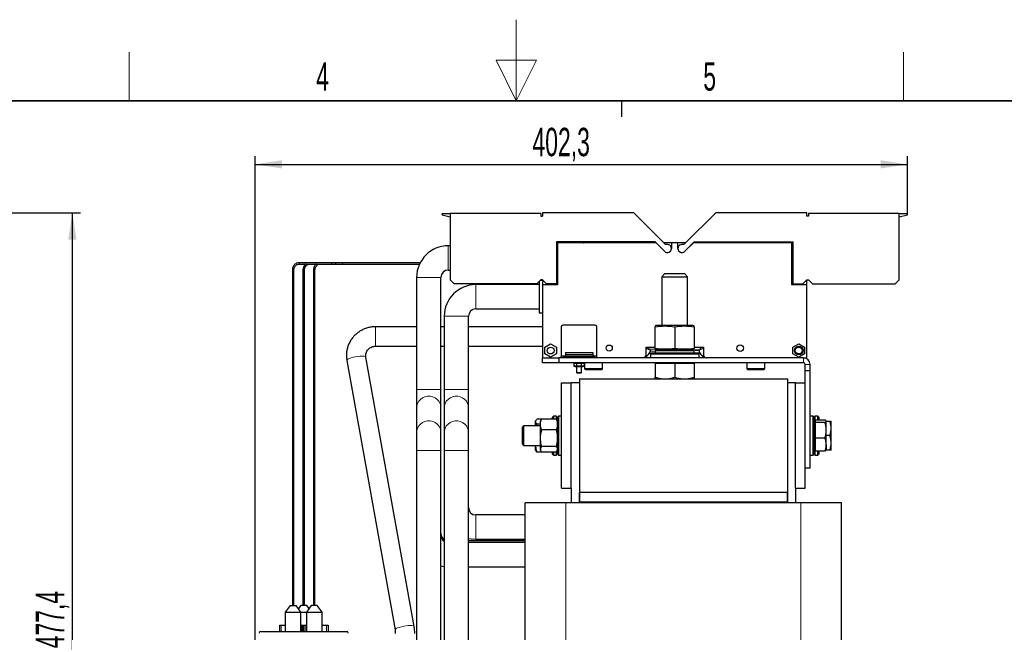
# Model space of a CAD drawing. Header units: millimetres. Extents: x 5 to 418, y 2 to 292.
# Tile 30 of 31: x 156 to 277, y 217 to 292. Entities that reach past the tile are written whole.
import ezdxf

# ---------------------------------------------------------------- set-up
doc = ezdxf.new("R2010")
doc.units = ezdxf.units.MM
doc.layers.add('SLD-0', color=7, linetype='Continuous')
doc.styles.add('SLDTEXTSTYLE0', font='TXT', dxfattribs={"width": 0.605})
doc.dimstyles.new('SLDDIMSTYLE0', dxfattribs={"dimtxt": 3.5, "dimasz": 3.302, "dimexe": 0, "dimexo": 0.0625, "dimgap": 0.875, "dimtad": 1, "dimlfac": 5, "dimrnd": 1e-09, "dimzin": 12, "dimdsep": 46, "dimtxsty": 'SLDTEXTSTYLE0', "dimsah": 1, "dimcen": 0.09, "dimadec": 0, "dimazin": 3, "dimtfac": 1, "dimtofl": 0, "dimtmove": 0, "dimatfit": 3, "dimfxl": 1, "dimfrac": 2, "dimtolj": 1, "dimtzin": 12, "dimarcsym": 0})
doc.dimstyles.new('SLDDIMSTYLE1', dxfattribs={"dimtxt": 3.5, "dimasz": 3.302, "dimexe": 0, "dimexo": 0.0625, "dimgap": 0.875, "dimtad": 1, "dimdec": 1, "dimlfac": 5, "dimrnd": 1e-09, "dimzin": 12, "dimdsep": 46, "dimtxsty": 'SLDTEXTSTYLE0', "dimsah": 1, "dimcen": 0.09, "dimadec": 0, "dimazin": 3, "dimtfac": 1, "dimtofl": 0, "dimtmove": 0, "dimatfit": 3, "dimfxl": 1, "dimfrac": 2, "dimtolj": 1, "dimtzin": 12, "dimarcsym": 0})

# ---------------------------------------------------------------- blocks, each defined once
blk = doc.blocks.new('_D_1')
at = {"layer": 'SLD-0', "color": 7}
for p, q in [((136.79, 268.66), (163.24, 268.66)), ((162.24, 173.17), (162.24, 268.66)), ((151.87, 173.17), (163.24, 173.17))]:
    blk.add_line(p, q, dxfattribs=at)
for points in [[(162.24, 268.66), (161.74, 265.36), (162.75, 265.36)], [(162.24, 173.17), (162.75, 176.48), (161.74, 176.48)]]:
    blk.add_solid(points, dxfattribs=at)
at = {"layer": 'SLD-0', "color": 7, "insert": (157.73, 214.9), "char_height": 3.5, "attachment_point": 1, "rotation": 90, "style": 'SLDTEXTSTYLE0'}
blk.add_mtext('477,4', dxfattribs=at)
blk = doc.blocks.new('_D_4')
at = {"layer": 'SLD-0', "color": 7}
for p, q in [((184.78, 186.77), (184.78, 275.64)), ((184.78, 274.64), (265.24, 274.64)), ((265.24, 268.55), (265.24, 275.64))]:
    blk.add_line(p, q, dxfattribs=at)
for points in [[(184.78, 274.64), (188.08, 274.13), (188.08, 275.15)], [(265.24, 274.64), (261.93, 275.15), (261.93, 274.13)]]:
    blk.add_solid(points, dxfattribs=at)
at = {"layer": 'SLD-0', "color": 7, "insert": (218.99, 279.15), "char_height": 3.5, "attachment_point": 1, "style": 'SLDTEXTSTYLE0'}
blk.add_mtext('402,3', dxfattribs=at)

msp = doc.modelspace()

# ---------------------------------------------------------------- linework, layer by layer
at = {"color": 7, "linetype": 'Continuous', "lineweight": 25}
for p, q in [((208.8361, 268.5481), (207.8361, 268.5481)), ((207.8361, 268.416), (207.8361, 268.5481)), ((207.8361, 268.416), (208.8361, 268.1481)), ((208.8361, 268.5581), (208.8361, 260.3781)), ((220.0361, 268.5581), (208.8361, 268.5581)), ((220.0361, 268.5581), (220.0361, 268.2581)), ((220.2361, 268.6581), (220.2361, 268.2581)), ((231.4766, 268.6581), (220.2361, 268.6581)), ((235.323, 264.8117), (231.4766, 268.6581)), ((241.5957, 268.6581), (237.7493, 264.8117)), ((252.8361, 268.6581), (241.5957, 268.6581)), ((252.8361, 268.2581), (252.8361, 268.6581)), ((253.0361, 268.5581), (253.0361, 268.2581)), ((264.2362, 268.5581), (253.0361, 268.5581)), ((264.2362, 260.3781), (264.2362, 268.5581)), ((265.2361, 268.5481), (264.2362, 268.5481)), ((264.2362, 268.1481), (265.2361, 268.416)), ((265.2361, 268.416), (265.2361, 268.5481)), ((220.0361, 268.2581), (220.2361, 268.2581)), ((253.0361, 268.2581), (252.8361, 268.2581)), ((234.1361, 265.0581), (221.9561, 265.0581)), ((221.9561, 265.0581), (221.9561, 259.8781)), ((222.0561, 264.9531), (221.9561, 264.8531)), ((222.0661, 264.9531), (222.0561, 264.9531)), ((222.0661, 264.9531), (222.0661, 259.7731)), ((234.234, 264.9531), (222.0661, 264.9531)), ((228.9361, 265.0581), (228.9361, 264.9531)), ((231.3361, 264.9531), (231.3361, 265.0581)), ((235.2861, 263.9081), (234.1361, 265.0581)), ((235.2826, 263.9045), (234.234, 264.9531)), ((236.1361, 264.9531), (235.1816, 264.9531)), ((236.1361, 264.9531), (236.1361, 264.2581)), ((236.9361, 264.9531), (236.1361, 264.9531)), ((236.9361, 264.2581), (236.9361, 264.9531)), ((237.8907, 264.9531), (236.9361, 264.9531)), ((237.7862, 263.9081), (238.9362, 265.0581)), ((238.8383, 264.9531), (237.7897, 263.9045)), ((251.0061, 264.9531), (238.8383, 264.9531)), ((238.9362, 265.0581), (251.1162, 265.0581)), ((241.7361, 265.0581), (241.7361, 264.9531)), ((244.1361, 264.9531), (244.1361, 265.0581)), ((251.0061, 259.7731), (251.0061, 264.9531)), ((251.0161, 264.9531), (251.0061, 264.9531)), ((251.1162, 264.8531), (251.0161, 264.9531)), ((251.1162, 265.0581), (251.1162, 259.8781)), ((208.8361, 264.5931), (208.6061, 264.5931)), ((234.7361, 264.458), (234.7361, 264.451)), ((235.6361, 264.7531), (235.4644, 264.7531)), ((237.6079, 264.7531), (237.4361, 264.7531)), ((238.3361, 264.451), (238.3361, 264.458)), ((194.2498, 262.5031), (190.2279, 262.5031)), ((194.7761, 262.5031), (194.2498, 262.5031)), ((195.5761, 262.5031), (194.7761, 262.5031)), ((205.1516, 262.5031), (195.5761, 262.5031)), ((189.3861, 261.6131), (189.3861, 221.9731)), ((189.3861, 261.6131), (189.3933, 261.6131)), ((189.5661, 221.9731), (189.5661, 261.6131)), ((190.2279, 262.3231), (194.2498, 262.3231)), ((190.6861, 261.6131), (190.6861, 221.9731)), ((190.6861, 261.6131), (190.6933, 261.6131)), ((190.8661, 221.9731), (190.8661, 261.6131)), ((191.9861, 261.6131), (191.9861, 221.9731)), ((191.9861, 261.6131), (191.9933, 261.6131)), ((192.1661, 221.9731), (192.1661, 261.6131)), ((194.2498, 262.3231), (194.7761, 262.3231)), ((194.7761, 262.3231), (195.5761, 262.3231)), ((195.5761, 262.3231), (205.0631, 262.3231)), ((208.6061, 261.5931), (208.8361, 261.5931)), ((235.3361, 261.1531), (234.9361, 260.7531)), ((235.3361, 261.1531), (235.4969, 261.1531)), ((235.4969, 261.1531), (237.7361, 261.1531)), ((238.1361, 260.7531), (237.7361, 261.1531)), ((204.7061, 260.6931), (204.7061, 246.8631)), ((207.7061, 246.8631), (207.7061, 260.6931)), ((209.3361, 259.8781), (208.8361, 260.3781)), ((220.0361, 260.3781), (219.5361, 259.8781)), ((219.8361, 260.1781), (219.8361, 258.2931)), ((220.2361, 260.2931), (219.9511, 260.2931)), ((220.2361, 260.3781), (220.0361, 260.3781)), ((220.7361, 259.8781), (220.2361, 260.3781)), ((220.2361, 260.3781), (220.2361, 259.7731)), ((234.9361, 260.7531), (234.9361, 254.7331)), ((234.9361, 260.7531), (235.1505, 260.7531)), ((235.1505, 260.7531), (238.1361, 260.7531)), ((238.1361, 254.7331), (238.1361, 260.7531)), ((252.3362, 259.8781), (252.8361, 260.3781)), ((252.8361, 259.7731), (252.8361, 260.3781)), ((252.8361, 260.3781), (253.0361, 260.3781)), ((253.0361, 260.3781), (253.5362, 259.8781)), ((263.7362, 259.8781), (264.2362, 260.3781)), ((219.5361, 259.8781), (209.3361, 259.8781)), ((219.8361, 259.7931), (212.0061, 259.7931)), ((220.2361, 259.7731), (220.2361, 250.7531)), ((222.0661, 259.7731), (220.2361, 259.7731)), ((221.9561, 259.8781), (220.7361, 259.8781)), ((252.8361, 259.7731), (251.0061, 259.7731)), ((251.1162, 259.8781), (252.3362, 259.8781)), ((252.8361, 250.7531), (252.8361, 259.7731)), ((253.5362, 259.8781), (263.7362, 259.8781)), ((219.8361, 258.2931), (219.8361, 256.2931)), ((212.0061, 256.7931), (219.8361, 256.7931)), ((219.8361, 256.2931), (220.2361, 256.2931)), ((208.1061, 255.8931), (208.1061, 246.8631)), ((211.1061, 246.8631), (211.1061, 255.8931)), ((204.7061, 254.5929), (199.6404, 254.5929)), ((208.1061, 254.5929), (207.7061, 254.5929)), ((220.2361, 254.5929), (211.1061, 254.5929)), ((222.5358, 254.5831), (222.5358, 250.948)), ((226.7358, 254.7831), (222.7358, 254.7831)), ((226.9358, 250.948), (226.9358, 254.5831)), ((234.2861, 254.7331), (234.1361, 254.6929)), ((234.1361, 254.692), (234.1361, 254.5934)), ((234.1361, 251.9128), (234.1361, 254.5934)), ((238.7861, 254.7331), (234.2861, 254.7331)), ((236.5361, 254.5934), (236.5361, 251.9128)), ((238.9361, 254.6929), (238.7861, 254.7331)), ((238.9361, 254.5934), (238.9361, 251.9128)), ((199.6404, 252.1929), (204.7061, 252.1929)), ((207.7061, 252.1929), (208.1061, 252.1929)), ((211.1061, 252.1929), (220.2361, 252.1929)), ((220.5211, 252.0659), (221.2361, 252.4787)), ((220.5211, 251.2403), (220.5211, 252.0659)), ((221.2361, 252.4787), (221.9511, 252.0659)), ((221.9511, 252.0659), (221.9511, 251.2403)), ((223.0508, 251.4331), (226.4208, 251.4331)), ((223.0508, 251.4331), (223.0508, 251.1603)), ((226.4208, 251.4331), (226.4208, 251.1603)), ((233.0011, 252.0531), (234.1361, 252.0531)), ((233.0011, 251.1531), (233.0011, 252.0531)), ((233.1161, 251.9212), (233.1161, 252.0531)), ((233.5361, 251.6871), (233.1508, 251.8669)), ((233.5361, 251.5471), (233.5361, 251.6871)), ((234.1361, 251.8133), (234.2861, 251.7731)), ((234.8361, 251.7731), (234.1361, 251.6131)), ((234.1361, 251.6131), (234.1361, 251.3531)), ((238.9361, 251.6131), (234.1361, 251.6131)), ((234.2861, 251.7731), (238.7861, 251.7731)), ((238.9361, 251.6131), (238.2361, 251.7731)), ((238.7589, 251.6536), (238.7589, 251.7731)), ((238.7861, 251.7731), (238.9361, 251.8133)), ((238.9361, 252.0531), (240.0711, 252.0531)), ((238.9361, 251.8142), (238.9361, 251.9128)), ((238.9361, 251.3531), (238.9361, 251.6131)), ((239.0172, 251.7121), (239.0172, 251.7141)), ((239.0172, 251.7141), (239.594, 251.7141)), ((239.5897, 251.7121), (239.0172, 251.7121)), ((239.9215, 251.8669), (239.5361, 251.6871)), ((239.5361, 251.6871), (239.5361, 251.5471)), ((239.7361, 251.7804), (239.7361, 252.0531)), ((239.9561, 252.0531), (239.9561, 251.9212)), ((240.0711, 252.0531), (240.0711, 251.1531)), ((251.1211, 252.0659), (251.8361, 252.4787)), ((251.1211, 251.2403), (251.1211, 252.0659)), ((251.8361, 252.4787), (252.5511, 252.0659)), ((252.5511, 252.0659), (252.5511, 251.2403)), ((196.0949, 250.4352), (202.0375, 217.1729)), ((204.4001, 217.595), (198.4574, 250.8573)), ((220.2361, 250.1531), (220.2361, 250.7531)), ((220.2361, 250.7531), (222.2361, 250.7531)), ((221.2361, 250.8275), (220.5211, 251.2403)), ((221.9511, 251.2403), (221.2361, 250.8275)), ((222.2361, 250.7531), (222.2361, 250.1531)), ((252.4361, 250.7531), (222.2361, 250.7531)), ((223.0038, 250.948), (222.5358, 250.948)), ((222.5358, 250.7531), (222.5358, 250.948)), ((223.0508, 251.1603), (223.0508, 250.9531)), ((223.0508, 251.1603), (226.4208, 251.1603)), ((223.0508, 250.9531), (226.4208, 250.9531)), ((224.4358, 250.9531), (224.4358, 250.7531)), ((225.0358, 250.7531), (225.0358, 250.9531)), ((226.4208, 251.1603), (226.4208, 250.9531)), ((226.9358, 250.948), (226.4677, 250.948)), ((226.9358, 250.7531), (226.9358, 250.948)), ((232.9332, 250.7531), (233.2159, 251.0669)), ((233.4305, 251.3531), (233.6861, 251.3531)), ((233.6861, 251.3531), (233.5361, 251.2031)), ((233.5361, 251.2031), (233.5361, 250.7531)), ((239.5361, 251.2031), (233.5361, 251.2031)), ((239.3861, 251.3531), (233.6861, 251.3531)), ((239.5361, 251.2031), (239.3861, 251.3531)), ((239.6418, 251.3531), (239.3861, 251.3531)), ((239.5361, 250.7531), (239.5361, 251.2031)), ((239.8565, 251.0669), (240.1391, 250.7531)), ((251.8361, 250.8275), (251.1211, 251.2403)), ((252.5511, 251.2403), (251.8361, 250.8275)), ((252.4361, 250.7531), (252.8361, 250.7531)), ((222.2361, 250.1531), (220.2361, 250.1531)), ((252.4361, 250.1531), (222.2361, 250.1531)), ((224.2758, 250.1531), (224.1007, 250.1062)), ((224.1007, 250.1062), (224.4212, 250.1062)), ((224.1007, 250.1062), (224.1007, 249.72)), ((224.1007, 249.72), (224.2758, 249.6731)), ((224.4212, 249.72), (224.1007, 249.72)), ((224.2758, 249.6731), (224.7383, 249.6731)), ((224.4212, 250.1062), (225.0563, 250.1062)), ((224.4212, 250.1062), (224.4212, 249.72)), ((225.0563, 249.72), (224.4212, 249.72)), ((224.4358, 249.6731), (224.4358, 248.9344)), ((224.7383, 249.6731), (225.1958, 249.6731)), ((225.0358, 248.9344), (225.0358, 249.6731)), ((225.0563, 250.1062), (225.3709, 250.1062)), ((225.0563, 249.72), (225.0563, 250.1062)), ((225.3709, 249.72), (225.0563, 249.72)), ((225.3709, 250.1062), (225.1958, 250.1531)), ((225.1958, 249.6731), (225.3709, 249.72)), ((225.3709, 250.1062), (225.3709, 249.72)), ((225.4311, 250.1531), (225.4311, 249.4371)), ((225.5311, 249.3371), (227.5411, 249.3371)), ((227.6411, 249.4371), (227.6411, 250.1531)), ((234.1361, 250.1531), (234.1361, 250.0531)), ((234.1361, 250.0531), (234.1361, 248.3674)), ((235.3361, 250.0531), (234.1361, 250.0531)), ((236.5361, 250.0531), (235.3361, 250.0531)), ((236.5361, 250.0531), (236.5361, 248.3674)), ((237.7361, 250.0531), (236.5361, 250.0531)), ((238.9361, 250.0531), (237.7361, 250.0531)), ((238.9361, 250.0531), (238.9361, 250.1531)), ((238.9361, 250.0531), (238.9361, 248.3674)), ((245.4311, 250.1531), (245.4311, 249.4371)), ((245.5311, 249.3371), (247.5411, 249.3371)), ((247.6411, 249.4371), (247.6411, 250.1531)), ((252.6361, 249.1531), (252.6361, 249.9531)), ((253.2361, 249.1531), (252.6361, 249.1531)), ((252.6361, 247.6531), (252.6361, 249.1531)), ((253.2361, 249.1531), (253.2361, 249.9531)), ((253.2361, 237.1531), (253.2361, 249.1531)), ((224.4358, 248.9344), (224.4971, 248.8731)), ((224.4358, 248.9344), (225.0358, 248.9344)), ((224.9745, 248.8731), (224.4971, 248.8731)), ((224.7761, 248.1531), (224.7761, 234.1531)), ((224.7761, 248.1531), (234.1361, 248.1531)), ((224.9745, 248.8731), (225.0358, 248.9344)), ((234.1361, 248.1531), (235.3361, 248.1531)), ((235.3361, 248.1531), (237.7361, 248.1531)), ((237.7361, 248.1531), (238.9361, 248.1531)), ((238.9361, 248.1531), (250.4361, 248.1531)), ((250.4361, 248.1531), (250.4361, 234.1531)), ((204.7061, 246.8631), (204.7061, 244.6078)), ((207.7061, 244.6078), (207.7061, 246.8631)), ((208.1061, 246.8631), (208.1061, 244.6078)), ((211.1061, 244.6078), (211.1061, 246.8631)), ((222.5761, 247.6531), (223.7761, 247.6531)), ((222.5761, 234.6531), (222.5761, 247.6531)), ((224.7761, 247.6631), (223.7761, 247.6631)), ((223.7761, 247.6631), (223.7761, 247.6531)), ((223.7761, 234.6531), (223.7761, 247.6531)), ((224.7761, 247.6631), (224.7761, 232.8631)), ((251.4361, 247.6631), (250.4361, 247.6631)), ((250.4361, 247.6631), (250.4361, 232.8631)), ((251.4361, 247.6631), (251.4361, 247.6531)), ((251.4361, 234.6531), (251.4361, 247.6531)), ((251.4361, 247.6531), (252.6361, 247.6531)), ((252.6361, 234.6531), (252.6361, 247.6531)), ((204.7061, 244.6078), (204.7061, 241.5644)), ((207.7061, 241.5644), (207.7061, 244.6078)), ((208.1061, 244.6078), (208.1061, 241.5644)), ((211.1061, 241.5644), (211.1061, 244.6078)), ((219.4213, 243.0313), (219.3761, 242.9531)), ((219.3761, 242.8788), (219.3761, 242.9531)), ((220.1205, 243.1743), (219.5369, 243.1743)), ((220.0419, 243.0669), (219.9761, 242.9531)), ((219.9761, 242.5261), (219.9761, 242.9531)), ((220.0451, 243.065), (220.1369, 243.1981)), ((221.9154, 243.1981), (220.1369, 243.1981)), ((221.6011, 243.5531), (221.4761, 243.4281)), ((221.4761, 243.1981), (221.4761, 243.4281)), ((221.9761, 243.5531), (221.6011, 243.5531)), ((221.6011, 243.5531), (221.6011, 243.1981)), ((221.9154, 243.1981), (222.0058, 243.065)), ((221.9761, 243.1374), (221.9761, 243.5531)), ((222.0761, 243.2531), (221.9761, 243.2531)), ((222.0761, 242.9531), (222.0101, 243.0675)), ((222.2011, 243.5531), (222.0761, 243.4281)), ((222.0761, 238.8781), (222.0761, 243.4281)), ((222.5761, 243.5531), (222.2011, 243.5531)), ((222.2011, 243.5531), (222.2011, 238.7531)), ((253.6111, 243.5531), (253.2361, 243.5531)), ((253.7361, 243.4281), (253.6111, 243.5531)), ((253.6111, 238.7531), (253.6111, 243.5531)), ((253.7361, 243.4281), (253.7361, 238.8781)), ((253.8361, 243.2531), (253.7361, 243.2531)), ((254.2111, 243.5531), (253.8361, 243.5531)), ((253.8361, 243.5531), (253.8361, 242.8161)), ((255.0754, 243.0812), (253.8561, 243.0812)), ((253.8561, 243.0812), (253.8561, 242.7893)), ((254.3361, 243.4281), (254.2111, 243.5531)), ((254.2111, 243.0812), (254.2111, 243.5531)), ((254.3361, 243.4281), (254.3361, 243.0812)), ((255.2258, 242.9531), (255.6754, 242.9531)), ((255.2361, 241.8253), (255.2361, 242.9352)), ((255.8361, 242.0531), (255.8361, 242.9531)), ((217.8865, 242.3531), (217.7361, 242.1384)), ((217.7361, 242.1384), (217.7361, 240.1678)), ((219.9761, 242.3531), (217.8865, 242.3531)), ((217.8865, 242.3531), (217.8865, 239.9531)), ((219.3761, 242.3531), (219.3761, 242.8788)), ((219.4917, 242.3531), (219.5369, 242.5833)), ((219.9761, 242.5833), (219.5369, 242.5833)), ((219.9761, 240.8315), (219.9761, 242.5261)), ((221.9154, 241.854), (220.1369, 241.854)), ((253.8561, 242.8161), (253.7361, 242.8161)), ((255.0754, 242.7893), (253.8561, 242.7893)), ((253.8561, 242.7893), (253.8561, 240.8612)), ((255.2361, 240.0431), (255.2361, 241.8253)), ((255.8361, 240.2531), (255.8361, 242.0531)), ((204.7061, 241.5644), (204.7061, 239.3091)), ((207.7061, 239.3091), (207.7061, 241.5644)), ((208.1061, 241.5644), (208.1061, 239.3091)), ((211.1061, 239.3091), (211.1061, 241.5644)), ((219.9761, 239.4585), (219.9761, 240.8315)), ((253.8561, 240.8612), (255.0754, 240.8612)), ((253.8561, 240.8612), (253.8561, 239.225)), ((255.6754, 241.1531), (255.2361, 241.1531)), ((204.7061, 239.3091), (204.7061, 195.8631)), ((207.7061, 195.8631), (207.7061, 239.3091)), ((208.1061, 239.3091), (208.1061, 199.2631)), ((211.1061, 199.2631), (211.1061, 239.3091)), ((217.7361, 240.1678), (217.8865, 239.9531)), ((217.8865, 239.9531), (219.9761, 239.9531)), ((219.389, 239.9531), (219.3761, 239.847)), ((219.3761, 239.847), (219.3761, 239.9531)), ((219.3761, 239.3531), (219.3761, 239.847)), ((219.3761, 239.3531), (219.4213, 239.2749)), ((219.9761, 239.3531), (219.9761, 239.4585)), ((219.9761, 239.3531), (220.0419, 239.2392)), ((221.9154, 239.809), (220.1369, 239.809)), ((222.0101, 239.2386), (222.0761, 239.3531)), ((253.7361, 239.4901), (253.8561, 239.4901)), ((253.8361, 239.4901), (253.8361, 238.7531)), ((255.2361, 240.0431), (255.2361, 239.3532)), ((255.6754, 239.3531), (255.2361, 239.3531)), ((255.8361, 239.3531), (255.8361, 240.2531)), ((220.1205, 239.1319), (219.5369, 239.1319)), ((221.9154, 239.1081), (220.1369, 239.1081)), ((221.4761, 238.8781), (221.4761, 239.1081)), ((221.4761, 238.8781), (221.6011, 238.7531)), ((221.6011, 239.1081), (221.6011, 238.7531)), ((221.6011, 238.7531), (221.9761, 238.7531)), ((221.9761, 238.7531), (221.9761, 239.1758)), ((221.9761, 239.0531), (222.0761, 239.0531)), ((222.0761, 238.8781), (222.2011, 238.7531)), ((222.2011, 238.7531), (222.5761, 238.7531)), ((253.2361, 238.7531), (253.6111, 238.7531)), ((253.6111, 238.7531), (253.7361, 238.8781)), ((253.7361, 239.0531), (253.8361, 239.0531)), ((253.8361, 238.7531), (254.2111, 238.7531)), ((255.0754, 239.225), (253.8561, 239.225)), ((254.2111, 238.7531), (254.2111, 239.225)), ((254.2111, 238.7531), (254.3361, 238.8781)), ((254.3361, 239.225), (254.3361, 238.8781)), ((253.2361, 237.1531), (252.6361, 237.1531)), ((222.5761, 234.6531), (223.7761, 234.6531)), ((223.7761, 234.6531), (223.7761, 232.8631)), ((251.4361, 234.6531), (252.6361, 234.6531)), ((251.4361, 234.6531), (251.4361, 232.8631)), ((224.7761, 232.9331), (224.7761, 234.1531)), ((250.4361, 234.1531), (224.7761, 234.1531)), ((250.4361, 232.9331), (250.4361, 234.1531)), ((218.1061, 198.3631), (218.1061, 232.8631)), ((223.1061, 232.8631), (218.1061, 232.8631)), ((252.1061, 232.8631), (223.1061, 232.8631)), ((250.4361, 232.9331), (224.7761, 232.9331)), ((224.7761, 232.9331), (224.7761, 232.8631)), ((250.4361, 232.9331), (250.4361, 232.8631)), ((257.1061, 232.8631), (252.1061, 232.8631)), ((257.1061, 190.4631), (257.1061, 232.8631)), ((218.1061, 231.3631), (212.0061, 231.3631)), ((212.0061, 228.3631), (218.1061, 228.3631)), ((218.1061, 228.1631), (211.1061, 228.1631)), ((218.1061, 227.9631), (211.1061, 227.9631)), ((211.1061, 224.9631), (218.1061, 224.9631)), ((189.3861, 221.9731), (189.3861, 221.1731)), ((189.3861, 221.1731), (189.3861, 220.1731)), ((189.5661, 221.1731), (189.5661, 221.9731)), ((189.5661, 220.1731), (189.5661, 221.1731)), ((190.6861, 221.9731), (190.6861, 221.1731)), ((190.6861, 221.1731), (190.6861, 220.1731)), ((190.8661, 221.1731), (190.8661, 221.9731)), ((190.8661, 220.1731), (190.8661, 221.1731)), ((191.9861, 221.9731), (191.9861, 221.1731)), ((191.9861, 221.1731), (191.9861, 220.1731)), ((192.1661, 221.1731), (192.1661, 221.9731)), ((192.1661, 220.1731), (192.1661, 221.1731)), ((189.0993, 220.1731), (188.4993, 219.3731)), ((189.0993, 220.1731), (189.8393, 220.1731)), ((190.4393, 219.3731), (189.8393, 220.1731)), ((190.404, 220.1731), (190.1217, 219.7966)), ((191.144, 220.1731), (190.404, 220.1731)), ((191.713, 220.1731), (191.113, 219.3731)), ((191.4285, 219.7938), (191.144, 220.1731)), ((192.453, 220.1731), (191.713, 220.1731)), ((193.053, 219.3731), (192.453, 220.1731)), ((188.4993, 219.3731), (188.4993, 216.9731)), ((188.4993, 219.3731), (190.4393, 219.3731)), ((190.4393, 216.9731), (190.4393, 219.3731)), ((190.4393, 219.3731), (191.113, 219.3731)), ((191.113, 219.3731), (191.113, 216.9731)), ((191.113, 219.3731), (193.053, 219.3731)), ((193.053, 216.9731), (193.053, 219.3731)), ((187.7761, 217.7731), (187.7761, 216.9731)), ((187.7761, 217.7731), (187.9761, 217.7731)), ((187.9761, 217.7731), (188.4993, 217.7731)), ((190.4393, 217.7731), (190.5261, 217.7731)), ((190.5261, 217.7731), (190.5261, 216.9731)), ((190.5261, 217.7731), (190.7261, 217.7731)), ((190.7261, 217.7731), (190.8261, 217.7731)), ((190.8261, 217.7731), (191.0261, 217.7731)), ((191.0261, 217.7731), (191.0261, 216.9731)), ((191.0261, 217.7731), (191.113, 217.7731)), ((193.053, 217.7731), (193.5761, 217.7731)), ((193.5761, 217.7731), (193.7761, 217.7731)), ((193.7761, 217.7731), (193.7761, 216.9731)), ((185.4761, 216.9731), (196.0761, 216.9731))]:
    msp.add_line(p, q, dxfattribs=at)
at = {"color": 7, "linetype": 'Continuous', "lineweight": 18}
for p, q in [((208.6061, 264.5931), (208.6061, 261.5931)), ((195.5761, 262.5031), (195.5761, 262.3231)), ((189.3933, 261.6131), (189.5661, 261.6131)), ((190.6933, 261.6131), (190.8661, 261.6131)), ((191.9933, 261.6131), (192.1661, 261.6131)), ((204.7061, 260.6931), (207.7061, 260.6931)), ((212.0061, 259.7931), (212.0061, 256.7931)), ((208.1061, 255.8931), (211.1061, 255.8931)), ((199.6404, 254.5929), (199.6404, 252.1929)), ((234.1361, 251.8331), (233.3361, 251.8331)), ((233.3361, 251.8331), (233.3361, 251.7804)), ((234.1361, 251.5931), (233.5361, 251.5931)), ((252.4361, 250.1531), (252.4361, 250.7531)), ((225.4311, 249.4371), (227.6411, 249.4371)), ((245.4311, 249.4371), (247.6411, 249.4371)), ((253.2361, 249.9531), (252.6361, 249.9531)), ((204.7061, 246.8631), (207.7061, 246.8631)), ((208.1061, 246.8631), (211.1061, 246.8631)), ((204.7061, 239.3091), (207.7061, 239.3091)), ((208.1061, 239.3091), (211.1061, 239.3091)), ((223.1061, 190.4631), (223.1061, 232.8631)), ((252.1061, 190.4631), (252.1061, 232.8631)), ((212.0061, 228.3631), (212.0061, 231.3631)), ((189.3861, 221.1731), (189.5661, 221.1731)), ((190.6861, 221.1731), (190.8661, 221.1731)), ((191.9861, 221.1731), (192.1661, 221.1731)), ((187.9761, 217.7731), (187.9761, 216.9731)), ((190.7261, 217.7731), (190.7261, 216.9731)), ((190.8261, 217.7731), (190.8261, 216.9731)), ((193.5761, 217.7731), (193.5761, 216.9731))]:
    msp.add_line(p, q, dxfattribs=at)
at = {"color": 7, "linetype": 'Continuous', "lineweight": 18, "flags": 128}
for points in [[(190.2279, 262.5031), (190.2174, 262.4976), (190.2071, 262.4794), (190.2, 262.4511), (190.1972, 262.417), (190.199, 262.3823), (190.2052, 262.3523), (190.2149, 262.3315), (190.2266, 262.3232), (190.2279, 262.3231)], [(194.2498, 262.5031), (194.2392, 262.4976), (194.229, 262.4794), (194.2219, 262.4511), (194.219, 262.417), (194.2208, 262.3823), (194.2271, 262.3523), (194.2368, 262.3315), (194.2484, 262.3232), (194.2498, 262.3231)], [(196.0942, 250.44), (196.1258, 250.5097), (196.2297, 250.588), (196.3993, 250.6699), (196.624, 250.7504), (196.8897, 250.8243), (197.1797, 250.887), (197.4757, 250.9346), (197.7592, 250.9641), (198.0124, 250.9736), (198.2193, 250.9625), (198.3669, 250.9316), (198.446, 250.8827), (198.4574, 250.8573)], [(204.7061, 244.6078), (204.7259, 244.8359), (204.8127, 245.1295), (204.9646, 245.3988), (205.1746, 245.6311), (205.4328, 245.8156), (205.7272, 245.9436), (206.044, 246.0091), (206.3683, 246.0091), (206.6851, 245.9436), (206.9795, 245.8156), (207.2377, 245.6311), (207.4477, 245.3988), (207.5996, 245.1295), (207.6864, 244.8359), (207.7061, 244.6078)], [(208.1061, 244.6078), (208.1259, 244.8359), (208.2127, 245.1295), (208.3646, 245.3988), (208.5746, 245.6311), (208.8328, 245.8156), (209.1272, 245.9436), (209.444, 246.0091), (209.7683, 246.0091), (210.0851, 245.9436), (210.3795, 245.8156), (210.6377, 245.6311), (210.8477, 245.3988), (210.9996, 245.1295), (211.0864, 244.8359), (211.1061, 244.6078)], [(204.7061, 241.5644), (204.7259, 241.7924), (204.8127, 242.0861), (204.9646, 242.3554), (205.1746, 242.5877), (205.4328, 242.7722), (205.7272, 242.9002), (206.044, 242.9657), (206.3683, 242.9657), (206.6851, 242.9002), (206.9795, 242.7722), (207.2377, 242.5877), (207.4477, 242.3554), (207.5996, 242.0861), (207.6864, 241.7924), (207.7061, 241.5644)], [(208.1061, 241.5644), (208.1259, 241.7924), (208.2127, 242.0861), (208.3646, 242.3554), (208.5746, 242.5877), (208.8328, 242.7722), (209.1272, 242.9002), (209.444, 242.9657), (209.7683, 242.9657), (210.0851, 242.9002), (210.3795, 242.7722), (210.6377, 242.5877), (210.8477, 242.3554), (210.9996, 242.0861), (211.0864, 241.7924), (211.1061, 241.5644)], [(202.0369, 217.1777), (202.0685, 217.2474), (202.1723, 217.3257), (202.342, 217.4077), (202.5667, 217.4881), (202.8324, 217.562), (203.1224, 217.6248), (203.4184, 217.6724), (203.7019, 217.7018), (203.955, 217.7113), (204.1619, 217.7003), (204.3095, 217.6694), (204.3886, 217.6205), (204.4001, 217.5949)]]:
    msp.add_lwpolyline(points, dxfattribs=at)
at = {"color": 7, "linetype": 'Continuous', "lineweight": 25, "flags": 128}
for points in [[(211.1061, 228.4683), (211.4511, 228.4028), (212.0061, 228.3631)], [(207.7002, 225.0698), (208.0511, 225.0028), (208.1061, 224.9953)]]:
    msp.add_lwpolyline(points, dxfattribs=at)
at = {"color": 7, "linetype": 'Continuous', "lineweight": 25}
for centre, radius in [((221.2361, 251.6531), 0.42), ((228.4561, 251.9531), 0.378), ((244.6161, 251.9531), 0.402), ((251.8361, 251.6531), 0.536), ((251.8361, 251.6531), 0.42)]:
    msp.add_circle(centre, radius, dxfattribs=at)
for centre, radius, start, end in [((235.4644, 264.9531), 0.2, 225.000012, 269.999963), ((237.6079, 264.9531), 0.2, 270.000037, 314.999988), ((208.6061, 260.6931), 3.9, 90, 180), ((235.6361, 264.2581), 0.5, 225, 0), ((235.6361, 264.2581), 0.495, 225.000001, 89.999983), ((237.4361, 264.2581), 0.5, 180, 315), ((237.4361, 264.2581), 0.495, 90.000017, 314.999999), ((194.7761, 262.4131), 0.09, 90, 270), ((208.6061, 260.6931), 0.9, 90, 180), ((212.0061, 255.8931), 3.9, 90, 180), ((212.0061, 255.8931), 0.9, 90, 180), ((222.7358, 254.5831), 0.2, 90, 180), ((226.7358, 254.5831), 0.2, 0, 90), ((233.1761, 251.9212), 0.06, 180.000003, 244.989613), ((231.7295, 252.4049), 2, 318.008179, 334.600673), ((241.3426, 252.4054), 2, 205.414236, 222.009943), ((239.8961, 251.9212), 0.06, 295.010387, 359.999997), ((223.0586, 250.6531), 0.3, 91.497506, 100.525807), ((226.4129, 250.6531), 0.3, 79.474193, 88.502494), ((232.6011, 251.1531), 0.4, 270, 0), ((240.4711, 251.1531), 0.4, 180, 270), ((252.4361, 249.9531), 0.8, 0, 90), ((225.5311, 249.4371), 0.1, 180, 270), ((227.5411, 249.4371), 0.1, 270, 0), ((245.5311, 249.4371), 0.1, 180, 270), ((247.5411, 249.4371), 0.1, 270, 0), ((252.4361, 249.9531), 0.2, 0, 90), ((212.0061, 232.2631), 0.9, 180, 270), ((208.6061, 229.0631), 0.9, 180, 236.251011), ((208.6061, 228.8631), 0.9, 180, 236.251011), ((189.4761, 221.9731), 0.09, 0, 180), ((190.7761, 221.9731), 0.09, 0, 180), ((192.0761, 221.9731), 0.09, 0, 180), ((185.4761, 216.7731), 0.2, 90, 180), ((196.0761, 216.7731), 0.2, 0, 90)]:
    msp.add_arc(centre, radius, start, end, dxfattribs=at)
at = {"color": 7, "linetype": 'Continuous', "lineweight": 18}
for points, knots in [([(225.0361, 264.9531), (225.0361, 264.9747), (225.0361, 265.0565), (225.0361, 265.0753), (225.0361, 265.0891)], [0, 0, 0, 0, 0.2650814, 1, 1, 1, 1]), ([(233.3361, 251.8331), (233.324, 251.8345), (233.2963, 251.8379), (233.2541, 251.8579), (233.1903, 251.8959), (233.1463, 251.9341), (233.1161, 251.9603)], [0, 0, 0, 0, 0.13688543, 0.31130636, 0.52770938, 1, 1, 1, 1])]:
    msp.add_open_spline(points, degree=3, knots=knots, dxfattribs=at)
at = {"color": 7, "linetype": 'Continuous', "lineweight": 25}
for points, knots in [([(225.1121, 265.0581), (225.1701, 265.0447), (225.2438, 265.0278), (225.304, 264.9662), (225.3168, 264.9531)], [0, 0, 0, 0, 0.78762209, 1, 1, 1, 1]), ([(225.3476, 264.9531), (225.3312, 264.9696), (225.2854, 265.0157), (225.2253, 265.0415), (225.1867, 265.0581)], [0, 0, 0, 0, 0.35830963, 1, 1, 1, 1]), ([(190.2279, 262.5031), (190.1866, 262.5011), (190.0707, 262.4957), (189.8853, 262.4371), (189.6921, 262.3133), (189.5364, 262.1391), (189.4302, 261.928), (189.3896, 261.7456), (189.3869, 261.6398), (189.3861, 261.6131)], [0, 0, 0, 0, 0.09360118, 0.26268383, 0.4320869, 0.60174652, 0.77181361, 0.9422943, 1, 1, 1, 1]), ([(189.5661, 261.6131), (189.5676, 261.6479), (189.572, 261.753), (189.6222, 261.9232), (189.7329, 262.1003), (189.8877, 262.2336), (190.0592, 262.3106), (190.1762, 262.3192), (190.2279, 262.3231)], [0, 0, 0, 0, 0.09363247, 0.28203933, 0.47089652, 0.66000782, 0.84975952, 1, 1, 1, 1]), ([(191.0412, 262.3231), (191.0313, 262.3172), (190.9542, 262.2712), (190.8448, 262.1358), (190.7313, 261.9283), (190.6898, 261.745), (190.6869, 261.6395), (190.6861, 261.6131)], [0, 0, 0, 0, 0.04205088, 0.32910005, 0.61630686, 0.90369908, 1, 1, 1, 1]), ([(190.8661, 261.6131), (190.8677, 261.6477), (190.8722, 261.7528), (190.9252, 261.9233), (191.0426, 262.1011), (191.207, 262.2348), (191.3879, 262.311), (191.5106, 262.3194), (191.564, 262.3231)], [0, 0, 0, 0, 0.09341614, 0.28296797, 0.47304157, 0.66321496, 0.85357113, 1, 1, 1, 1]), ([(192.3156, 262.3231), (192.3065, 262.3172), (192.235, 262.2713), (192.1337, 262.1362), (192.0284, 261.9293), (191.9896, 261.7459), (191.9868, 261.64), (191.9861, 261.6131)], [0, 0, 0, 0, 0.04174919, 0.32737456, 0.61413562, 0.9019281, 1, 1, 1, 1]), ([(192.1661, 261.6131), (192.1676, 261.6481), (192.1718, 261.7532), (192.2201, 261.9233), (192.3261, 262.0999), (192.4739, 262.2329), (192.6383, 262.3103), (192.7509, 262.3191), (192.8012, 262.3231)], [0, 0, 0, 0, 0.09378481, 0.28144973, 0.4694855, 0.65777937, 0.84695488, 1, 1, 1, 1]), ([(199.6404, 254.5929), (199.5391, 254.5904), (199.2785, 254.584), (198.8619, 254.5192), (198.4014, 254.3878), (197.9625, 254.1963), (197.5532, 253.9494), (197.1808, 253.6512), (196.8519, 253.3071), (196.5724, 252.9232), (196.3472, 252.5063), (196.1802, 252.0641), (196.074, 251.6042), (196.0314, 251.135), (196.0462, 250.7431), (196.0828, 250.5118), (196.0949, 250.4352)], [0, 0, 0, 0, 0.04853903, 0.12490361, 0.20131343, 0.27771354, 0.35408298, 0.43040214, 0.50665415, 0.58282632, 0.65891143, 0.73490869, 0.81082414, 0.88667041, 0.96246569, 1, 1, 1, 1]), ([(234.1361, 254.5934), (234.5323, 254.6428), (235.3322, 254.7426), (236.1323, 254.6435), (236.5361, 254.5934)], [0, 0, 0, 0, 0.49521566, 1, 1, 1, 1]), ([(236.5361, 254.5934), (236.9323, 254.6428), (237.7322, 254.7426), (238.5323, 254.6435), (238.9361, 254.5934)], [0, 0, 0, 0, 0.49521566, 1, 1, 1, 1]), ([(238.9361, 254.5934), (238.9361, 254.6591), (238.9361, 254.7254), (238.9361, 254.6923), (238.9361, 254.692)], [0, 0, 0, 0, 0.9906588, 1, 1, 1, 1]), ([(198.4574, 250.8573), (198.4527, 250.8886), (198.4349, 251.0063), (198.4427, 251.2143), (198.513, 251.4697), (198.6437, 251.7039), (198.8267, 251.9033), (199.0518, 252.0573), (199.3017, 252.1559), (199.5032, 252.1903), (199.6145, 252.1925), (199.6404, 252.1929)], [0, 0, 0, 0, 0.04889992, 0.18364682, 0.31875982, 0.45284838, 0.58508022, 0.7152613, 0.84367674, 0.96366367, 1, 1, 1, 1]), ([(234.1361, 251.9128), (234.1361, 251.8471), (234.1361, 251.7807), (234.1361, 251.8139), (234.1361, 251.8142)], [0, 0, 0, 0, 0.99065882, 1, 1, 1, 1]), ([(236.5361, 251.9128), (236.14, 251.8633), (235.3401, 251.7635), (234.54, 251.8627), (234.1361, 251.9128)], [0, 0, 0, 0, 0.49521567, 1, 1, 1, 1]), ([(238.9361, 251.9128), (238.54, 251.8633), (237.7401, 251.7635), (236.94, 251.8627), (236.5361, 251.9128)], [0, 0, 0, 0, 0.495215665, 1, 1, 1, 1]), ([(223.0038, 250.948), (222.9851, 250.9431), (222.8977, 250.9202), (222.8241, 250.8491), (222.7931, 250.7876), (222.7758, 250.7531)], [0, 0, 0, 0, 0.1071494, 0.49899255, 1, 1, 1, 1]), ([(226.4677, 250.948), (226.4893, 250.9421), (226.5753, 250.9186), (226.6481, 250.848), (226.6784, 250.7876), (226.6958, 250.7531)], [0, 0, 0, 0, 0.12497907, 0.49912801, 1, 1, 1, 1]), ([(234.1361, 248.3674), (234.331, 248.3075), (234.7244, 248.1866), (235.131, 248.1643), (235.3361, 248.1531)], [0, 0, 0, 0, 0.49545796, 1, 1, 1, 1]), ([(234.1361, 248.1531), (234.1361, 248.1533), (234.1361, 248.1553), (234.1361, 248.2021), (234.1361, 248.312), (234.1361, 248.3674)], [0, 0, 0, 0, 0.07009856, 0.53078884, 1, 1, 1, 1]), ([(235.3361, 248.1531), (235.3646, 248.1533), (235.58, 248.1553), (235.9861, 248.2021), (236.3517, 248.312), (236.5361, 248.3674)], [0, 0, 0, 0, 0.07009856, 0.53078884, 1, 1, 1, 1]), ([(236.5361, 248.3674), (236.6139, 248.3427), (236.8474, 248.2686), (237.247, 248.176), (237.5724, 248.1608), (237.7361, 248.1531)], [0, 0, 0, 0, 0.19878031, 0.59668514, 1, 1, 1, 1]), ([(237.7361, 248.1531), (237.8264, 248.1555), (238.0736, 248.1621), (238.4772, 248.2275), (238.7826, 248.3206), (238.9361, 248.3674)], [0, 0, 0, 0, 0.2222585, 0.608858, 1, 1, 1, 1]), ([(238.9361, 248.3674), (238.9361, 248.3075), (238.9361, 248.1866), (238.9361, 248.1643), (238.9361, 248.1531)], [0, 0, 0, 0, 0.495457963, 1, 1, 1, 1]), ([(204.7061, 243.7209), (204.7028, 235.6941), (204.696, 219.7414), (204.7028, 203.7888), (204.7061, 195.8631)], [0, 0, 0, 0, 0.50316874, 1, 1, 1, 1]), ([(219.3761, 242.8788), (219.3763, 242.8858), (219.3778, 242.9388), (219.4129, 243.0388), (219.4953, 243.1288), (219.5369, 243.1743)], [0, 0, 0, 0, 0.07009003, 0.53078443, 1, 1, 1, 1]), ([(219.9761, 242.5261), (219.9763, 242.542), (219.9778, 242.6626), (220.0129, 242.8901), (220.0953, 243.0948), (220.1369, 243.1981)], [0, 0, 0, 0, 0.07009003, 0.53078443, 1, 1, 1, 1]), ([(221.9154, 243.1981), (221.9603, 243.089), (222.051, 242.8687), (222.0677, 242.6409), (222.0761, 242.5261)], [0, 0, 0, 0, 0.49545796, 1, 1, 1, 1]), ([(255.2361, 242.9352), (255.228, 242.9597), (255.2117, 243.0091), (255.1211, 243.057), (255.0754, 243.0812)], [0, 0, 0, 0, 0.494510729, 1, 1, 1, 1]), ([(255.0754, 242.7893), (255.1203, 242.813), (255.211, 242.8609), (255.2277, 242.9103), (255.2361, 242.9352)], [0, 0, 0, 0, 0.49545796, 1, 1, 1, 1]), ([(255.8361, 242.0531), (255.828, 242.2039), (255.8117, 242.5088), (255.7211, 242.8039), (255.6754, 242.9531)], [0, 0, 0, 0, 0.49451073, 1, 1, 1, 1]), ([(255.6754, 242.9531), (255.7203, 242.9531), (255.811, 242.9531), (255.8277, 242.9531), (255.8361, 242.9531)], [0, 0, 0, 0, 0.49545796, 1, 1, 1, 1]), ([(219.5369, 242.5833), (219.492, 242.6313), (219.4013, 242.7281), (219.3846, 242.8283), (219.3761, 242.8788)], [0, 0, 0, 0, 0.49545796, 1, 1, 1, 1]), ([(220.1369, 241.854), (220.092, 241.9632), (220.0013, 242.1834), (219.9846, 242.4112), (219.9761, 242.5261)], [0, 0, 0, 0, 0.49545796, 1, 1, 1, 1]), ([(219.9761, 240.8315), (219.978, 240.9139), (219.9859, 241.2599), (220.0716, 241.5971), (220.1369, 241.854)], [0, 0, 0, 0, 0.238101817, 1, 1, 1, 1]), ([(222.0761, 242.5261), (222.076, 242.5101), (222.0745, 242.3895), (222.0394, 242.162), (221.957, 241.9573), (221.9154, 241.854)], [0, 0, 0, 0, 0.07009003, 0.53078443, 1, 1, 1, 1]), ([(221.9154, 241.854), (221.9807, 241.5971), (222.0664, 241.2599), (222.0743, 240.9139), (222.0761, 240.8315)], [0, 0, 0, 0, 0.76189818, 1, 1, 1, 1]), ([(255.2361, 241.8253), (255.228, 241.9868), (255.2117, 242.3135), (255.1211, 242.6296), (255.0754, 242.7893)], [0, 0, 0, 0, 0.49451073, 1, 1, 1, 1]), ([(255.0754, 240.8612), (255.1203, 241.0178), (255.211, 241.3338), (255.2277, 241.6605), (255.2361, 241.8253)], [0, 0, 0, 0, 0.49545796, 1, 1, 1, 1]), ([(255.6754, 241.1531), (255.7203, 241.2992), (255.811, 241.5942), (255.8277, 241.8992), (255.8361, 242.0531)], [0, 0, 0, 0, 0.49545796, 1, 1, 1, 1]), ([(220.1369, 239.809), (220.1162, 239.8819), (220.0214, 240.2149), (219.996, 240.5611), (219.9761, 240.8315)], [0, 0, 0, 0, 0.21895241, 1, 1, 1, 1]), ([(222.0761, 240.8315), (222.0563, 240.5611), (222.0309, 240.2149), (221.9361, 239.8819), (221.9154, 239.809)], [0, 0, 0, 0, 0.78104759, 1, 1, 1, 1]), ([(255.2361, 240.0431), (255.228, 240.1802), (255.2117, 240.4574), (255.1211, 240.7257), (255.0754, 240.8612)], [0, 0, 0, 0, 0.49451073, 1, 1, 1, 1]), ([(255.8361, 240.2531), (255.828, 240.4039), (255.8117, 240.7088), (255.7211, 241.0039), (255.6754, 241.1531)], [0, 0, 0, 0, 0.49451073, 1, 1, 1, 1]), ([(219.3761, 239.847), (219.3763, 239.8301), (219.3778, 239.7017), (219.4129, 239.4597), (219.4953, 239.2418), (219.5369, 239.1319)], [0, 0, 0, 0, 0.07009003, 0.53078443, 1, 1, 1, 1]), ([(219.4225, 239.2756), (219.4233, 239.2733), (219.4398, 239.2244), (219.4895, 239.1771), (219.5369, 239.1319)], [0, 0, 0, 0, 0.04542252, 1, 1, 1, 1]), ([(220.1369, 239.809), (220.092, 239.7521), (220.0013, 239.6372), (219.9846, 239.5184), (219.9761, 239.4585)], [0, 0, 0, 0, 0.49545796, 1, 1, 1, 1]), ([(219.9761, 239.4585), (219.9763, 239.4502), (219.9778, 239.3873), (220.0129, 239.2687), (220.0953, 239.1619), (220.1369, 239.1081)], [0, 0, 0, 0, 0.07009003, 0.53078443, 1, 1, 1, 1]), ([(222.0761, 239.4585), (222.076, 239.4668), (222.0745, 239.5297), (222.0394, 239.6483), (221.957, 239.7551), (221.9154, 239.809)], [0, 0, 0, 0, 0.07009003, 0.53078443, 1, 1, 1, 1]), ([(221.9154, 239.1081), (221.9603, 239.165), (222.051, 239.2798), (222.0677, 239.3986), (222.0761, 239.4585)], [0, 0, 0, 0, 0.49545796, 1, 1, 1, 1]), ([(255.0754, 239.225), (255.1203, 239.3579), (255.211, 239.626), (255.2277, 239.9032), (255.2361, 240.0431)], [0, 0, 0, 0, 0.49545796, 1, 1, 1, 1]), ([(255.2361, 239.3709), (255.228, 239.3465), (255.2117, 239.297), (255.1211, 239.2492), (255.0754, 239.225)], [0, 0, 0, 0, 0.49451073, 1, 1, 1, 1]), ([(255.6754, 239.3531), (255.7203, 239.4992), (255.811, 239.7942), (255.8277, 240.0992), (255.8361, 240.2531)], [0, 0, 0, 0, 0.49545796, 1, 1, 1, 1]), ([(255.8361, 239.3531), (255.828, 239.3531), (255.8117, 239.3531), (255.7211, 239.3531), (255.6754, 239.3531)], [0, 0, 0, 0, 0.49451073, 1, 1, 1, 1]), ([(204.4761, 216.7292), (204.4747, 216.8188), (204.4706, 217.0687), (204.4403, 217.3584), (204.4069, 217.5549), (204.4001, 217.595)], [0, 0, 0, 0, 0.30734532, 0.85839341, 1, 1, 1, 1]), ([(202.0375, 217.1729), (202.0446, 217.129), (202.0653, 217.0005), (202.0754, 216.8491), (202.0761, 216.7446), (202.0761, 216.7292)], [0, 0, 0, 0, 0.30748392, 0.89797281, 1, 1, 1, 1])]:
    msp.add_open_spline(points, degree=3, knots=knots, dxfattribs=at)
at = {"color": 7, "linetype": 'Continuous', "lineweight": 18}
for points in [[(233.3361, 252.0731), (233.3361, 252.0713), (233.3361, 252.0678), (233.3361, 252.0395), (233.3361, 251.9974), (233.3361, 251.9594), (233.3361, 251.9403)], [(233.3361, 251.9403), (233.3361, 251.9232), (233.3361, 251.8889), (233.3361, 251.8517), (233.3361, 251.8331)]]:
    msp.add_open_spline(points, degree=3, dxfattribs=at)
at = {"layer": 'SLD-0', "color": 7, "linetype": 'Continuous', "lineweight": 18}
for p, q in [((217, 292.5), (217, 282.5)), ((219.5, 287.5), (214.5, 287.5)), ((214.5, 287.5), (217, 282.5)), ((217, 282.5), (219.5, 287.5))]:
    msp.add_line(p, q, dxfattribs=at)
at = {"layer": 'SLD-0', "lineweight": 18}
for p, q in [((169.25, 282.5), (169.25, 288.5)), ((264.75, 282.5), (264.75, 288.5))]:
    msp.add_line(p, q, dxfattribs=at)
at = {"layer": 'SLD-0', "lineweight": 35}
msp.add_line((408, 282.5), (26, 282.5), dxfattribs=at)
at = {"layer": 'SLD-0'}
msp.add_line((230, 280.5), (230, 282.5), dxfattribs=at)
msp.add_line((230, 280.5), (230, 282.5), dxfattribs=at)

# ---------------------------------------------------------------- texts
at = {"layer": 'SLD-0', "char_height": 3.5, "attachment_point": 2, "style": 'SLDTEXTSTYLE0'}
for s, insert in [('4', (193.1027, 287.243)), ('5', (240.8527, 287.243))]:
    msp.add_mtext(s, dxfattribs=dict(at, insert=insert))

# ---------------------------------------------------------------- dimensions: what is measured, and where the dimension line sits
at = {"layer": 'SLD-0', "color": 7}
dim = msp.add_linear_dim(base=(265.2361, 274.64), p1=(184.7761, 186.7731), p2=(265.2361, 268.5481), dimstyle='SLDDIMSTYLE0', dxfattribs=at)
dim.commit()
dim.dimension.update_dxf_attribs({"geometry": '_D_4', "text_midpoint": (225.0061, 274.64), "dimtype": 160})
dim = msp.add_linear_dim(base=(162.2438, 268.6581), p1=(151.8666, 173.1731), p2=(136.7866, 268.6581), angle=90, dimstyle='SLDDIMSTYLE1', dxfattribs=at)
dim.commit()
dim.dimension.update_dxf_attribs({"geometry": '_D_1', "text_midpoint": (162.2438, 220.9156), "dimtype": 160})

doc.saveas('drawing.dxf')
